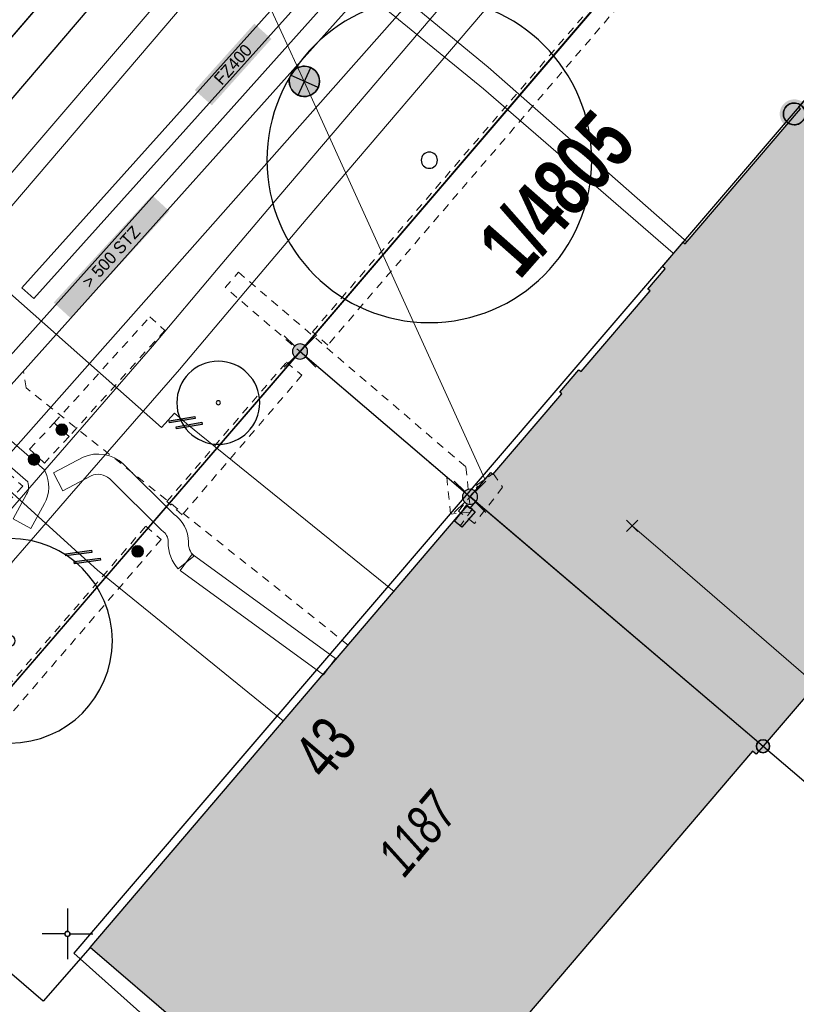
# Model space of a CAD drawing. Header units: metres. Extents: x 2695560 to 2696939, y 1260529 to 1262050.
# Tile 49 of 256: x 2695875 to 2695894, y 1260848 to 1260872. Entities that reach past the tile are written whole.
import ezdxf

# ---------------------------------------------------------------- set-up
doc = ezdxf.new("R2010")
doc.units = ezdxf.units.M
doc.linetypes.add('AUSGEZOGEN', pattern=[0])
doc.linetypes.add('VERDECKT2_S2', pattern=[0.36, 0.2, -0.16])
for name, color, linetype in [('XR$1$AV_Gebäudeflächen (BB)', 7, 'AUSGEZOGEN'), ('XR$1$AV_Grenzpunkte', 7, 'AUSGEZOGEN'), ('XR$1$AV_Grundstück-Nr.', 7, 'AUSGEZOGEN'), ('XR$1$AV_Haus-Nr.', 7, 'AUSGEZOGEN'), ('XR$1$AV_Höhenfixpunkte', 7, 'AUSGEZOGEN'), ('XR$1$AV_Koordinatennetzpunkte', 7, 'AUSGEZOGEN'), ('XR$1$AV_Linien (BB)', 7, 'AUSGEZOGEN'), ('XR$1$AV_Versicherung-Nr.', 7, 'AUSGEZOGEN'), ('XR$1$EW_LK_Knoten', 1, 'AUSGEZOGEN'), ('XR$1$GA_LK_Rohrleitungsteil', 32, 'AUSGEZOGEN'), ('XR$1$GR_Baum', 94, 'AUSGEZOGEN'), ('XR$1$Liegenschaftsgrenzen', 7, 'AUSGEZOGEN'), ('XR$1$PFAV', 255, 'AUSGEZOGEN'), ('XR$1$PFEW', 255, 'AUSGEZOGEN'), ('XR$1$RAEW', 8, 'AUSGEZOGEN'), ('XR$1$RP_Abstandslinie', 7, 'AUSGEZOGEN'), ('XR$1$WA_LK_Rohrleitungsteil', 171, 'AUSGEZOGEN')]:
    doc.layers.add(name, color=color, linetype=linetype)
for name, color, linetype, lineweight in [('XR$2$ABW-Linie-R-ungenau', 4, 'VERDECKT2_S2', 18), ('XR$2$ABW-LinieFlaeche-R-genau', 4, 'AUSGEZOGEN', 18), ('XR$2$ELE-Flaeche-oberirdisch', 1, 'AUSGEZOGEN', 18), ('XR$2$ELE-Linie-oberirdisch', 1, 'AUSGEZOGEN', 18), ('XR$2$ELE-LinieAnker_Strebe', 1, 'AUSGEZOGEN', 18), ('XR$2$ELE-LinieFlaeche-genau', 1, 'AUSGEZOGEN', 18), ('XR$2$ELE-LinieFlaeche-ungenau', 1, 'VERDECKT2_S2', 18), ('XR$2$GAS-Linie-genau', 12, 'AUSGEZOGEN', 18), ('XR$2$KOM-Linie-U-genau', 91, 'AUSGEZOGEN', 18), ('XR$2$KOM-Punkt-U', 91, 'AUSGEZOGEN', 18), ('XR$2$WAS-Linie-genau', 5, 'AUSGEZOGEN', 18), ('XR$2$WAS-LinieFlaeche-genau', 5, 'AUSGEZOGEN', 18), ('XR$2$WEI-Text', 59, 'AUSGEZOGEN', 18)]:
    doc.layers.add(name, color=color, linetype=linetype, lineweight=lineweight)
doc.styles.add('ARIAL', font='arial.ttf')
doc.styles.add('TXT', font='txt')

# ---------------------------------------------------------------- blocks, each defined once
blk = doc.blocks.new('COMPLEXOBJECT_232')
at = {"layer": 'XR$1$AV_Linien (BB)', "color": 7, "linetype": 'AUSGEZOGEN', "transparency": 33554687}
blk.add_lwpolyline([(5883.345, 10882.074), (5873.015, 10869.969), (5860.58, 10855.55)], dxfattribs=at)
blk = doc.blocks.new('COMPLEXOBJECT_251')
at = {"layer": 'XR$1$AV_Linien (BB)', "color": 7, "linetype": 'AUSGEZOGEN', "transparency": 33554687}
blk.add_line((5870.48, 10847.97), (5879.536, 10839.926), dxfattribs=at)
blk.add_arc((5872.474, 10850.212), 3.001, 142.5754, 228.3545, dxfattribs=at)
blk = doc.blocks.new('COMPLEXOBJECT_1297')
at = {"layer": 'XR$1$Liegenschaftsgrenzen', "color": 7, "linetype": 'AUSGEZOGEN', "transparency": 33554687}
blk.add_line((5885.88, 10834.29), (5870.48, 10847.97), dxfattribs=at)
blk.add_arc((5872.474, 10850.212), 3.001, 139.2746, 228.3536, dxfattribs=at)
blk = doc.blocks.new('BWAV19')
at = {"layer": 'XR$1$PFAV', "transparency": 33554687}
blk.add_hatch(color=7, dxfattribs=at).paths.add_polyline_path([(0, 0.24), (-0.024, 0.239), (-0.048, 0.235), (-0.072, 0.229), (-0.095, 0.221), (-0.116, 0.21), (-0.137, 0.197), (-0.156, 0.182), (-0.174, 0.165), (-0.19, 0.147), (-0.204, 0.127), (-0.215, 0.106), (-0.225, 0.083), (-0.232, 0.06), (-0.237, 0.036), (-0.24, 0.012), (-0.24, -0.012), (-0.237, -0.036), (-0.232, -0.06), (-0.225, -0.083), (-0.215, -0.106), (-0.204, -0.127), (-0.19, -0.147), (-0.174, -0.165), (-0.156, -0.182), (-0.137, -0.197), (-0.116, -0.21), (-0.095, -0.221), (-0.072, -0.229), (-0.048, -0.235), (-0.024, -0.239), (0, -0.24), (0.024, -0.239), (0.048, -0.235), (0.072, -0.229), (0.095, -0.221), (0.116, -0.21), (0.137, -0.197), (0.156, -0.182), (0.174, -0.165), (0.19, -0.147), (0.204, -0.127), (0.215, -0.106), (0.225, -0.083), (0.232, -0.06), (0.237, -0.036), (0.24, -0.012), (0.24, 0.012), (0.237, 0.036), (0.232, 0.06), (0.225, 0.083), (0.215, 0.106), (0.204, 0.127), (0.19, 0.147), (0.174, 0.165), (0.156, 0.182), (0.137, 0.197), (0.116, 0.21), (0.095, 0.221), (0.072, 0.229), (0.048, 0.235), (0.024, 0.239)])
at = {"color": 7, "transparency": 33554687}
for p, q in [((-0.5, 0.5), (-0.17, 0.17)), ((0.17, 0.17), (0.5, 0.5)), ((-0.5, -0.5), (-0.17, -0.17)), ((0.17, -0.17), (0.5, -0.5))]:
    blk.add_line(p, q, dxfattribs=at)
for start, end in [(90, 270), (270, 90)]:
    blk.add_arc((0, 0), 0.24, start, end, dxfattribs=at)
blk = doc.blocks.new('BAV15')
at = {"layer": 'XR$1$PFAV', "transparency": 33554687}
blk.add_hatch(color=7, dxfattribs=at).paths.add_polyline_path([(0.5, 0), (0.49, 0.101), (0.459, 0.197), (0.41, 0.286), (0.344, 0.362), (0.264, 0.424), (0.174, 0.469), (0.076, 0.494), (-0.025, 0.499), (-0.125, 0.484), (-0.22, 0.449), (-0.306, 0.395), (-0.379, 0.326), (-0.437, 0.243), (-0.477, 0.15), (-0.497, 0.051), (-0.497, -0.051), (-0.477, -0.15), (-0.437, -0.243), (-0.379, -0.326), (-0.306, -0.395), (-0.22, -0.449), (-0.125, -0.484), (-0.025, -0.499), (0.076, -0.494), (0.174, -0.469), (0.264, -0.424), (0.344, -0.362), (0.41, -0.286), (0.459, -0.197), (0.49, -0.101)])
at = {"color": 7, "transparency": 33554687}
for start, end in [(90, 270), (270, 90)]:
    blk.add_arc((0, 0), 0.5, start, end, dxfattribs=at)
at = {"layer": 'XR$1$PFAV', "transparency": 33554687}
blk.add_circle((0, 0), 0.5, dxfattribs=at)
blk = doc.blocks.new('BWAV18')
at = {"true_color": 0x000000, "transparency": 33554687}
blk.add_hatch(color=18, dxfattribs=at).paths.add_polyline_path([(0.3, 0), (0.294, 0.06), (0.276, 0.118), (0.246, 0.171), (0.207, 0.217), (0.159, 0.255), (0.104, 0.281), (0.045, 0.297), (-0.015, 0.3), (-0.075, 0.29), (-0.132, 0.269), (-0.184, 0.237), (-0.228, 0.195), (-0.262, 0.146), (-0.286, 0.09), (-0.298, 0.03), (-0.298, -0.03), (-0.286, -0.09), (-0.262, -0.146), (-0.228, -0.195), (-0.184, -0.237), (-0.132, -0.269), (-0.075, -0.29), (-0.015, -0.3), (0.045, -0.297), (0.104, -0.281), (0.159, -0.255), (0.207, -0.217), (0.246, -0.171), (0.276, -0.118), (0.294, -0.06)])
at = {"layer": 'XR$1$PFAV', "transparency": 33554687}
blk.add_hatch(color=7, dxfattribs=at).paths.add_polyline_path([(0.67, 0), (0.656, 0.135), (0.616, 0.264), (0.55, 0.383), (0.462, 0.486), (0.354, 0.569), (0.233, 0.628), (0.101, 0.662), (-0.034, 0.669), (-0.168, 0.649), (-0.295, 0.602), (-0.41, 0.53), (-0.508, 0.436), (-0.586, 0.325), (-0.639, 0.201), (-0.667, 0.068), (-0.667, -0.068), (-0.639, -0.201), (-0.586, -0.325), (-0.508, -0.436), (-0.41, -0.53), (-0.295, -0.602), (-0.168, -0.649), (-0.034, -0.669), (0.101, -0.662), (0.233, -0.628), (0.354, -0.569), (0.462, -0.486), (0.55, -0.383), (0.616, -0.264), (0.656, -0.135)])
at = {"color": 7, "transparency": 33554687}
for start, end in [(91.1948, 268.8052), (268.8052, 91.1948)]:
    blk.add_arc((0, 0), 0.5, start, end, dxfattribs=at)
at = {"layer": 'XR$1$PFAV', "transparency": 33554687}
blk.add_circle((0, 0), 0.5, dxfattribs=at)
blk = doc.blocks.new('BAV2041')
at = {"color": 7, "transparency": 33554687}
for p, q in [((0, 0.5), (0, 0.05)), ((-0.05, 0), (-0.5, 0)), ((0.05, 0), (0.5, 0)), ((0, -0.05), (0, -0.5))]:
    blk.add_line(p, q, dxfattribs=at)
blk.add_circle((0, 0), 0.05, dxfattribs=at)
for start, end in [(90, 270), (270, 90)]:
    blk.add_arc((0, 0), 0.05, start, end, dxfattribs=at)
blk = doc.blocks.new('WBGR1')
at = {"color": 94, "transparency": 33554687}
for radius, start, end in [(1, 90, 270), (1, 270, 90), (0.05, 90, 270), (0.05, 270, 90)]:
    blk.add_arc((0, 0), radius, start, end, dxfattribs=at)
blk = doc.blocks.new('BWA2013')
at = {"true_color": 0x000000, "transparency": 33554687}
blk.add_hatch(color=18, dxfattribs=at).paths.add_polyline_path([(-0.291, -0.409), (0.352, 0.357), (0.291, 0.409), (-0.352, -0.357)])
at = {"transparency": 33554687}
blk.add_lwpolyline([(-0.291, -0.409), (-0.352, -0.357), (0.291, 0.409), (0.352, 0.357), (-0.291, -0.409)], close=True, dxfattribs=at)
blk = doc.blocks.new('BGA2013')
at = {"transparency": 33554687}
blk.add_hatch(color=36, dxfattribs=at).paths.add_polyline_path([(-0.291, -0.409), (0.352, 0.357), (0.291, 0.409), (-0.352, -0.357)])
at = {"color": 32, "transparency": 33554687}
blk.add_lwpolyline([(-0.291, -0.409), (-0.352, -0.357), (0.291, 0.409), (0.352, 0.357), (-0.291, -0.409)], close=True, dxfattribs=at)
blk = doc.blocks.new('BEWLP2549_S')
at = {"layer": 'XR$1$PFEW', "transparency": 33554687}
blk.add_hatch(color=7, dxfattribs=at).paths.add_polyline_path([(0.5, 0), (0.49, 0.101), (0.459, 0.197), (0.41, 0.286), (0.344, 0.362), (0.264, 0.424), (0.174, 0.469), (0.076, 0.494), (-0.025, 0.499), (-0.125, 0.484), (-0.22, 0.449), (-0.306, 0.395), (-0.379, 0.326), (-0.437, 0.243), (-0.477, 0.15), (-0.497, 0.051), (-0.497, -0.051), (-0.477, -0.15), (-0.437, -0.243), (-0.379, -0.326), (-0.306, -0.395), (-0.22, -0.449), (-0.125, -0.484), (-0.025, -0.499), (0.076, -0.494), (0.174, -0.469), (0.264, -0.424), (0.344, -0.362), (0.41, -0.286), (0.459, -0.197), (0.49, -0.101)])
at = {"color": 1, "transparency": 33554687}
for p, q in [((0.354, -0.354), (-0.354, 0.354)), ((-0.354, -0.354), (0.354, 0.354))]:
    blk.add_line(p, q, dxfattribs=at)
for start, end in [(91.3809, 268.6191), (268.6191, 91.3809)]:
    blk.add_arc((0, 0), 0.5, start, end, dxfattribs=at)
at = {"layer": 'XR$1$PFEW', "transparency": 33554687}
blk.add_circle((0, 0), 0.5, dxfattribs=at)
blk = doc.blocks.new('BEW957')
at = {"layer": 'XR$1$RAEW', "transparency": 33554687}
blk.add_hatch(color=1, dxfattribs=at).paths.add_polyline_path([(-0.5, 0), (-0.497, -0.051), (-0.49, -0.101), (-0.477, -0.15), (-0.459, -0.197), (-0.437, -0.243), (-0.41, -0.286), (-0.379, -0.326), (-0.344, -0.362), (-0.306, -0.395), (-0.264, -0.424), (-0.22, -0.449), (-0.174, -0.469), (-0.125, -0.484), (-0.076, -0.494), (-0.025, -0.499), (0.025, -0.499), (0.076, -0.494), (0.125, -0.484), (0.174, -0.469), (0.22, -0.449), (0.264, -0.424), (0.306, -0.395), (0.344, -0.362), (0.379, -0.326), (0.41, -0.286), (0.437, -0.243), (0.459, -0.197), (0.477, -0.15), (0.49, -0.101), (0.497, -0.051), (0.5, 0), (0.497, 0.051), (0.49, 0.101), (0.477, 0.15), (0.459, 0.197), (0.437, 0.243), (0.41, 0.286), (0.379, 0.326), (0.344, 0.362), (0.306, 0.395), (0.264, 0.424), (0.22, 0.449), (0.174, 0.469), (0.125, 0.484), (0.076, 0.494), (0.025, 0.499), (-0.025, 0.499), (-0.076, 0.494), (-0.125, 0.484), (-0.174, 0.469), (-0.22, 0.449), (-0.264, 0.424), (-0.306, 0.395), (-0.344, 0.362), (-0.379, 0.326), (-0.41, 0.286), (-0.437, 0.243), (-0.459, 0.197), (-0.477, 0.15), (-0.49, 0.101), (-0.497, 0.051)])
at = {"color": 1, "transparency": 33554687}
for start, end in [(90, 180), (180, 270), (0, 90), (270, 0)]:
    blk.add_arc((0, 0), 0.5, start, end, dxfattribs=at)
at = {"layer": 'XR$1$RAEW', "color": 1, "transparency": 33554687}
blk.add_circle((0, 0), 0.5, dxfattribs=at)
blk = doc.blocks.new('BEWLP2514')
at = {"layer": 'XR$1$PFEW', "transparency": 33554687}
blk.add_hatch(color=7, dxfattribs=at).paths.add_polyline_path([(0.5, 0), (-0.5, 0), (-0.5, -0.5), (0.5, -0.5)])
at = {"color": 1, "transparency": 33554687}
blk.add_lwpolyline([(-0.5, 0), (0.5, 0), (0.5, -0.5), (-0.5, -0.5), (-0.5, 0)], close=True, dxfattribs=at)
at = {"layer": 'XR$1$PFEW', "transparency": 33554687}
for p, q in [((-0.5, -0.5), (-0.5, 0)), ((-0.5, 0), (0.5, 0)), ((0.5, 0), (0.5, -0.5)), ((0.5, -0.5), (-0.5, -0.5))]:
    blk.add_line(p, q, dxfattribs=at)
blk = doc.blocks.new('KOM-UNBEKANNT-U')
at = {"layer": 'XR$2$KOM-Punkt-U', "linetype": 'AUSGEZOGEN', "lineweight": 20, "transparency": 33554687}
for p, q in [((0, 0, 2500), (-141, 141, 2500)), ((-141, -141, 2500), (0, 0, 2500)), ((0, 0, 2500), (141, 141, 2500)), ((141, -141, 2500), (0, 0, 2500))]:
    blk.add_line(p, q, dxfattribs=at)

msp = doc.modelspace()

# ---------------------------------------------------------------- hatches: boundary and pattern name
at = {"transparency": 33554687}
for points in [[(2695879.123, 1260870.701), (2695879.545, 1260870.323), (2695881.021, 1260871.967), (2695880.599, 1260872.345)], [(2695875.629, 1260865.44), (2695876.054, 1260865.051), (2695878.491, 1260867.708), (2695878.066, 1260868.097)]]:
    msp.add_hatch(color=7, dxfattribs=at).paths.add_polyline_path(points)
at = {"layer": 'XR$1$AV_Gebäudeflächen (BB)', "true_color": 0xd2d2d2, "transparency": 33554687}
for points in [[(2695893.195, 1260854.455), (2695895.872, 1260857.579), (2695903.208, 1260851.762), (2695909.156, 1260859.182), (2695898.216, 1260867.819), (2695898.289, 1260867.911), (2695897.472, 1260868.557), (2695897.431, 1260868.505), (2695895.349, 1260870.149), (2695895.407, 1260870.224), (2695894.59, 1260870.869), (2695894.074, 1260870.284), (2695894.127, 1260870.238), (2695891.27, 1260866.892), (2695891.217, 1260866.938), (2695890.702, 1260866.334), (2695890.774, 1260866.272), (2695890.346, 1260865.771), (2695890.397, 1260865.728), (2695888.692, 1260863.73), (2695888.636, 1260863.778), (2695888.163, 1260863.223), (2695888.213, 1260863.18), (2695886.508, 1260861.182), (2695886.452, 1260861.23), (2695885.94, 1260860.63), (2695886.08, 1260860.511)], [(2695893.195, 1260854.455), (2695886.08, 1260860.511), (2695885.938, 1260860.344), (2695885.863, 1260860.408), (2695876.529, 1260849.474), (2695883.618, 1260843.414), (2695892.938, 1260854.332), (2695893.026, 1260854.257)]]:
    msp.add_hatch(color=254, dxfattribs=at).paths.add_polyline_path(points)

# ---------------------------------------------------------------- linework, layer by layer
at = {"layer": 'XR$1$AV_Linien (BB)', "color": 7, "linetype": 'AUSGEZOGEN', "transparency": 33554687}
for p, q in [((2695872.61, 1260869.7), (2695881.969, 1260880.629)), ((2695886.08, 1260860.511), (2695893.195, 1260854.455)), ((2695883.618, 1260843.414), (2695876.529, 1260849.474))]:
    msp.add_line(p, q, dxfattribs=at)
for points in [[(2695890.43, 1260874.39), (2695881.73, 1260864.23), (2695871.17, 1260851.98)], [(2695886.08, 1260860.511), (2695885.94, 1260860.63), (2695886.452, 1260861.23), (2695886.508, 1260861.182), (2695888.213, 1260863.18), (2695888.163, 1260863.223), (2695888.636, 1260863.778), (2695888.692, 1260863.73), (2695890.397, 1260865.728), (2695890.346, 1260865.771), (2695890.774, 1260866.272), (2695890.702, 1260866.334), (2695891.217, 1260866.938), (2695891.27, 1260866.892), (2695894.127, 1260870.238), (2695894.074, 1260870.284), (2695894.59, 1260870.869)], [(2695894.59, 1260870.869), (2695895.407, 1260870.224), (2695895.349, 1260870.149), (2695897.431, 1260868.505), (2695897.472, 1260868.557), (2695898.289, 1260867.911), (2695898.216, 1260867.819), (2695909.156, 1260859.182), (2695903.208, 1260851.762), (2695895.872, 1260857.579), (2695893.195, 1260854.455)], [(2695876.529, 1260849.474), (2695885.863, 1260860.408), (2695885.938, 1260860.344), (2695886.08, 1260860.511)], [(2695893.195, 1260854.455), (2695893.026, 1260854.257), (2695892.938, 1260854.332), (2695883.618, 1260843.414)], [(2695876.529, 1260849.474), (2695875.372, 1260848.143), (2695871.061, 1260851.846)]]:
    msp.add_lwpolyline(points, dxfattribs=at)
at = {"layer": 'XR$1$Liegenschaftsgrenzen', "color": 7, "linetype": 'AUSGEZOGEN', "transparency": 33554687}
for p, q in [((2695872.61, 1260869.7), (2695883.4, 1260882.3)), ((2695881.73, 1260864.23), (2695890.43, 1260874.39)), ((2695871.17, 1260851.98), (2695881.73, 1260864.23))]:
    msp.add_line(p, q, dxfattribs=at)
msp.add_lwpolyline([(2695881.73, 1260864.23), (2695885.94, 1260860.63), (2695893.195, 1260854.455), (2695899.85, 1260848.79)], dxfattribs=at)
at = {"layer": 'XR$1$RP_Abstandslinie', "color": 7, "linetype": 'AUSGEZOGEN', "transparency": 33554687}
for points in [[(2695938.61, 1260836.028), (2695894.49, 1260870.76), (2695877.106, 1260850.469)], [(2695877.106, 1260850.469), (2695876.13, 1260849.33), (2695919.14, 1260810.9)]]:
    msp.add_lwpolyline(points, dxfattribs=at)
at = {"layer": 'XR$2$ABW-Linie-R-ungenau', "linetype": 'VERDECKT2_S2', "transparency": 33554687}
msp.add_lwpolyline([(2695882.924, 1260856.96), (2695874.949, 1260863.326), (2695874.884, 1260863.731)], dxfattribs=at)
at = {"layer": 'XR$2$ABW-LinieFlaeche-R-genau', "linetype": 'AUSGEZOGEN', "transparency": 33554687}
msp.add_lwpolyline([(2695863.943, 1260852.263), (2695868.732, 1260857.623), (2695868.921, 1260857.835), (2695874.898, 1260864.513), (2695890.561, 1260882.015), (2695890.933, 1260881.681), (2695875.27, 1260864.179), (2695869.293, 1260857.501), (2695869.106, 1260857.291), (2695864.315, 1260851.929), (2695863.943, 1260852.263)], close=True, dxfattribs=at)
at = {"layer": 'XR$2$ELE-Flaeche-oberirdisch', "transparency": 33554687}
msp.add_lwpolyline([(2695869.381, 1260852.301), (2695870.791, 1260854.122), (2695874.636, 1260859.056), (2695875.175, 1260859.678), (2695876.073, 1260860.711), (2695878.742, 1260863.786), (2695880.377, 1260865.72), (2695881.879, 1260867.497), (2695886.725, 1260873.186), (2695890.074, 1260877.056), (2695889.405, 1260877.627), (2695886.057, 1260873.76), (2695881.207, 1260868.067), (2695879.705, 1260866.288), (2695878.074, 1260864.358), (2695875.409, 1260861.289), (2695874.511, 1260860.254), (2695873.956, 1260859.616), (2695870.097, 1260854.662), (2695868.73, 1260852.898), (2695869.381, 1260852.301)], close=True, dxfattribs=at)
at = {"layer": 'XR$2$ELE-Linie-oberirdisch', "transparency": 33554687}
msp.add_line((2695886.306, 1260861.065), (2695881.833, 1260870.917), dxfattribs=at)
at = {"layer": 'XR$2$ELE-LinieAnker_Strebe', "transparency": 33554687}
msp.add_line((2695881.833, 1260870.917), (2695876.912, 1260881.566), dxfattribs=at)
at = {"layer": 'XR$2$ELE-LinieFlaeche-genau', "linetype": 'AUSGEZOGEN', "transparency": 33554687}
for points in [[(2695874.624, 1260860.087), (2695874.959, 1260860.693), (2695874.981, 1260860.741), (2695874.995, 1260860.782), (2695875.004, 1260860.824), (2695875.008, 1260860.869), (2695875.007, 1260860.912), (2695875, 1260860.955), (2695874.987, 1260861), (2695874.987, 1260860.999), (2695869.858, 1260865.447), (2695870.186, 1260865.825), (2695875.405, 1260861.299), (2695875.461, 1260861.162), (2695875.488, 1260861.063), (2695875.505, 1260860.96), (2695875.508, 1260860.855), (2695875.5, 1260860.752), (2695875.479, 1260860.65), (2695875.445, 1260860.551), (2695875.403, 1260860.465), (2695875.062, 1260859.845), (2695874.624, 1260860.087)], [(2695878.716, 1260858.845), (2695878.665, 1260858.906), (2695878.611, 1260858.983), (2695878.566, 1260859.066), (2695878.53, 1260859.148), (2695878.5, 1260859.238), (2695878.48, 1260859.328), (2695878.467, 1260859.421), (2695878.465, 1260859.501), (2695878.463, 1260859.557), (2695878.456, 1260859.598), (2695878.444, 1260859.636), (2695878.427, 1260859.674), (2695878.407, 1260859.708), (2695878.382, 1260859.738), (2695878.352, 1260859.766), (2695878.29, 1260859.811), (2695877.016, 1260861.074), (2695876.965, 1260861.115), (2695876.913, 1260861.146), (2695876.856, 1260861.168), (2695876.797, 1260861.183), (2695876.738, 1260861.188), (2695876.677, 1260861.185), (2695876.616, 1260861.173), (2695876.56, 1260861.153), (2695875.859, 1260860.779), (2695875.623, 1260861.221), (2695876.358, 1260861.613), (2695876.484, 1260861.657), (2695876.615, 1260861.683), (2695876.748, 1260861.69), (2695876.881, 1260861.677), (2695877.01, 1260861.646), (2695877.133, 1260861.596), (2695877.249, 1260861.529), (2695877.35, 1260861.448), (2695878.616, 1260860.193), (2695878.672, 1260860.152), (2695878.748, 1260860.08), (2695878.815, 1260859.998), (2695878.871, 1260859.908), (2695878.914, 1260859.812), (2695878.944, 1260859.712), (2695878.961, 1260859.609), (2695878.965, 1260859.519), (2695878.967, 1260859.461), (2695878.972, 1260859.416), (2695878.982, 1260859.372), (2695878.996, 1260859.33), (2695879.016, 1260859.286), (2695879.037, 1260859.247), (2695879.063, 1260859.21), (2695879.1, 1260859.165), (2695878.716, 1260858.845)], [(2695882.315, 1260856.227), (2695878.761, 1260858.803), (2695879.055, 1260859.207), (2695882.609, 1260856.631), (2695882.315, 1260856.227)]]:
    msp.add_lwpolyline(points, close=True, dxfattribs=at)
at = {"layer": 'XR$2$ELE-LinieFlaeche-ungenau', "linetype": 'VERDECKT2_S2', "transparency": 33554687}
for points in [[(2695882.038, 1260864.715), (2695891.721, 1260875.998), (2695891.838, 1260877.099), (2695892.336, 1260877.045), (2695892.201, 1260875.79), (2695882.418, 1260864.389), (2695882.038, 1260864.715)], [(2695885.457, 1260860.203), (2695885.362, 1260861.12), (2695879.878, 1260865.814), (2695880.204, 1260866.194), (2695885.838, 1260861.37), (2695885.955, 1260860.255), (2695885.457, 1260860.203)], [(2695875.641, 1260862.459), (2695878.008, 1260865.086), (2695878.38, 1260864.752), (2695876.013, 1260862.125), (2695875.641, 1260862.459)], [(2695878.432, 1260860.512), (2695881.395, 1260863.966), (2695881.775, 1260863.64), (2695878.812, 1260860.186), (2695878.432, 1260860.512)], [(2695875.033, 1260861.81), (2695875.644, 1260862.463), (2695876.01, 1260862.121), (2695875.399, 1260861.468), (2695875.033, 1260861.81)], [(2695874.086, 1260860.793), (2695874.497, 1260861.234), (2695874.863, 1260860.894), (2695874.452, 1260860.453), (2695874.086, 1260860.793)], [(2695885.653, 1260860.276), (2695886.127, 1260860.885), (2695886.101, 1260860.923), (2695886.511, 1260861.207), (2695886.747, 1260860.867), (2695886.047, 1260859.968), (2695885.653, 1260860.276)], [(2695885.855, 1260860.43), (2695885.999, 1260860.323), (2695885.701, 1260859.921), (2695885.557, 1260860.028), (2695885.855, 1260860.43)]]:
    msp.add_lwpolyline(points, close=True, dxfattribs=at)
msp.add_lwpolyline([(2695870.252, 1260851.014), (2695877.909, 1260859.902), (2695878.287, 1260859.576), (2695870.654, 1260850.714)], dxfattribs=at)
at = {"layer": 'XR$2$GAS-Linie-genau', "linetype": 'AUSGEZOGEN', "transparency": 33554687}
for p, q in [((2695880.442, 1260875.5), (2695870.771, 1260864.194)), ((2695870.91, 1260864.068), (2695876.246, 1260859.238)), ((2695876.246, 1260859.238), (2695876.459, 1260859.045)), ((2695876.459, 1260859.045), (2695876.717, 1260858.812)), ((2695876.717, 1260858.812), (2695881.311, 1260855.082))]:
    msp.add_line(p, q, dxfattribs=at)
msp.add_lwpolyline([(2695880.586, 1260875.381), (2695886.275, 1260870.735), (2695890.974, 1260866.662)], dxfattribs=at)
at = {"layer": 'XR$2$KOM-Linie-U-genau', "linetype": 'AUSGEZOGEN', "transparency": 33554687}
for points in [[(2695890.794, 1260880.074), (2695866.751, 1260852.907), (2695866.107, 1260852.587)], [(2695894.5, 1260855.984), (2695890.712, 1260859.262), (2695889.955, 1260859.916)]]:
    msp.add_lwpolyline(points, dxfattribs=at)
at = {"layer": 'XR$2$WAS-Linie-genau', "linetype": 'AUSGEZOGEN', "transparency": 33554687}
for p, q in [((2695873.847, 1260866.965), (2695881.182, 1260875.558)), ((2695878.806, 1260862.542), (2695878.98, 1260862.395)), ((2695878.98, 1260862.395), (2695879.241, 1260862.184)), ((2695879.241, 1260862.184), (2695884.065, 1260858.29))]:
    msp.add_line(p, q, dxfattribs=at)
for points in [[(2695881.327, 1260875.439), (2695886.385, 1260871.269), (2695891.307, 1260866.941)], [(2695873.67, 1260866.439), (2695878.301, 1260862.349), (2695878.621, 1260862.698), (2695878.806, 1260862.542)]]:
    msp.add_lwpolyline(points, dxfattribs=at)
at = {"layer": 'XR$2$WAS-LinieFlaeche-genau', "linetype": 'AUSGEZOGEN', "transparency": 33554687}
msp.add_lwpolyline([(2695882.669, 1260873.933), (2695875.137, 1260865.541), (2695874.839, 1260865.809), (2695882.371, 1260874.201), (2695882.669, 1260873.933)], close=True, dxfattribs=at)

# ---------------------------------------------------------------- block references
at = {"layer": 'XR$1$AV_Grenzpunkte', "color": 7, "linetype": 'AUSGEZOGEN', "lineweight": -3, "transparency": 33554687}
for name, p, xscale, yscale in [('BWAV19', (2695881.73, 1260864.23), 0.7800000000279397, 0.7800000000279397), ('BWAV19', (2695885.94, 1260860.63), 0.7800000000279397, 0.7800000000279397), ('BAV15', (2695893.195, 1260854.455), 0.3249999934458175, 0.3249999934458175)]:
    msp.add_blockref(name, p, dxfattribs=dict(at, xscale=xscale, yscale=yscale))
at = {"layer": 'XR$1$AV_Höhenfixpunkte', "color": 7, "linetype": 'AUSGEZOGEN', "lineweight": -3, "transparency": 33554687, "xscale": 0.5399999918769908, "yscale": 0.5399999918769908}
msp.add_blockref('BWAV18', (2695893.97, 1260870.11, 437.291), dxfattribs=at)
at = {"layer": 'XR$1$AV_Koordinatennetzpunkte', "color": 7, "linetype": 'AUSGEZOGEN', "lineweight": -3, "transparency": 33554687, "xscale": 1.25, "yscale": 1.25}
msp.add_blockref('BAV2041', (2695875.97, 1260849.81), dxfattribs=at)
at = {"layer": 'XR$1$AV_Linien (BB)', "color": 7, "linetype": 'AUSGEZOGEN', "lineweight": -3, "transparency": 33554687}
for name in ['COMPLEXOBJECT_232', 'COMPLEXOBJECT_251']:
    msp.add_blockref(name, (2690000.97, 1249999.81), dxfattribs=at)
at = {"layer": 'XR$1$EW_LK_Knoten', "color": 1, "linetype": 'AUSGEZOGEN', "lineweight": -3, "transparency": 33554687}
for name, p, xscale, yscale, rotation in [('BEWLP2549_S', (2695881.838, 1260870.917), 0.7499999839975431, 0.7499999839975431, 20.53799999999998), ('BEWLP2514', (2695885.711, 1260860.229), 0.5, 0.5000000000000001, 49.5126)]:
    msp.add_blockref(name, p, dxfattribs=dict(at, xscale=xscale, yscale=yscale, rotation=rotation))
at = {"layer": 'XR$1$EW_LK_Knoten', "color": 1, "linetype": 'AUSGEZOGEN', "lineweight": -3, "transparency": 33554687, "xscale": 0.2749999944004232, "yscale": 0.2749999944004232}
for p in [(2695875.832, 1260862.292), (2695875.143, 1260861.555), (2695877.709, 1260859.279)]:
    msp.add_blockref('BEW957', p, dxfattribs=at)
at = {"layer": 'XR$1$GA_LK_Rohrleitungsteil', "color": 32, "linetype": 'AUSGEZOGEN', "lineweight": -3, "transparency": 33554687, "xscale": 0.6499999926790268, "yscale": 0.6499999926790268, "rotation": 317.8458}
for p in [(2695876.251, 1260859.238), (2695876.464, 1260859.045)]:
    msp.add_blockref('BGA2013', p, dxfattribs=at)
at = {"layer": 'XR$1$GR_Baum', "color": 94, "linetype": 'AUSGEZOGEN', "lineweight": -3, "transparency": 33554687}
for p, xscale, yscale in [((2695884.932, 1260868.965), 4.021209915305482, 4.021209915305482), ((2695879.706, 1260862.96), 1.027451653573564, 1.027451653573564), ((2695874.55, 1260857.067), 2.531872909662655, 2.531872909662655)]:
    msp.add_blockref('WBGR1', p, dxfattribs=dict(at, xscale=xscale, yscale=yscale))
at = {"layer": 'XR$1$Liegenschaftsgrenzen', "color": 7, "linetype": 'AUSGEZOGEN', "lineweight": -3, "transparency": 33554687}
msp.add_blockref('COMPLEXOBJECT_1297', (2690000.97, 1249999.81), dxfattribs=at)
at = {"layer": 'XR$1$WA_LK_Rohrleitungsteil', "color": 171, "linetype": 'AUSGEZOGEN', "lineweight": -3, "transparency": 33554687, "rotation": 319.866706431}
for p, xscale, yscale in [((2695878.811, 1260862.542), 0.6499999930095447, 0.6499999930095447), ((2695878.985, 1260862.395), 0.6499999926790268, 0.6499999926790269)]:
    msp.add_blockref('BWA2013', p, dxfattribs=dict(at, xscale=xscale, yscale=yscale))
at = {"layer": 'XR$2$KOM-Punkt-U', "color": 91, "linetype": 'AUSGEZOGEN', "lineweight": 18, "transparency": 33554687, "xscale": 0.001, "yscale": 0.001, "zscale": 0.001}
msp.add_blockref('KOM-UNBEKANNT-U', (2695889.955, 1260859.916), dxfattribs=at)

# ---------------------------------------------------------------- texts
at = {"layer": 'XR$1$AV_Grundstück-Nr.', "color": 7, "transparency": 33554687, "insert": (2695888.094, 1260868.126), "char_height": 1.48491, "width": 4.98214, "attachment_point": 5, "rotation": 48.6387, "style": 'ARIAL'}
msp.add_mtext('\\A1;{\\fArial|i0|b1;\\H1.484908;\\W0.700000;\\C7;1/4805}\\P', dxfattribs=at)
at = {"layer": 'XR$1$AV_Haus-Nr.', "color": 7, "transparency": 33554687, "insert": (2695881.907, 1260854.793), "char_height": 1.1621, "width": 1.68109, "attachment_point": 2, "rotation": 49.5135, "style": 'ARIAL'}
msp.add_mtext('\\W0.70;43', dxfattribs=at)
at = {"layer": 'XR$1$AV_Versicherung-Nr.', "color": 7, "transparency": 33554687, "insert": (2695884.634, 1260852.289), "char_height": 0.96842, "width": 2.44855, "attachment_point": 5, "rotation": 49.5135, "style": 'ARIAL'}
msp.add_mtext('\\A1;{\\fArial|i1|b0;\\H0.968418;\\W0.700000;\\C7;1187}\\P', dxfattribs=at)
at = {"layer": 'XR$2$WEI-Text', "transparency": 33554687, "char_height": 0.3, "attachment_point": 5, "style": 'TXT'}
for s, insert, width, rotation in [('\\W1.00;FZ400', (2695880.067, 1260871.334), 1.48333, 48.1), ('\\W1.00;>\\~500\\~STZ', (2695877.055, 1260866.574), 2.62619, 47.5)]:
    msp.add_mtext(s, dxfattribs=dict(at, insert=insert, width=width, rotation=rotation))

doc.saveas('drawing.dxf')
